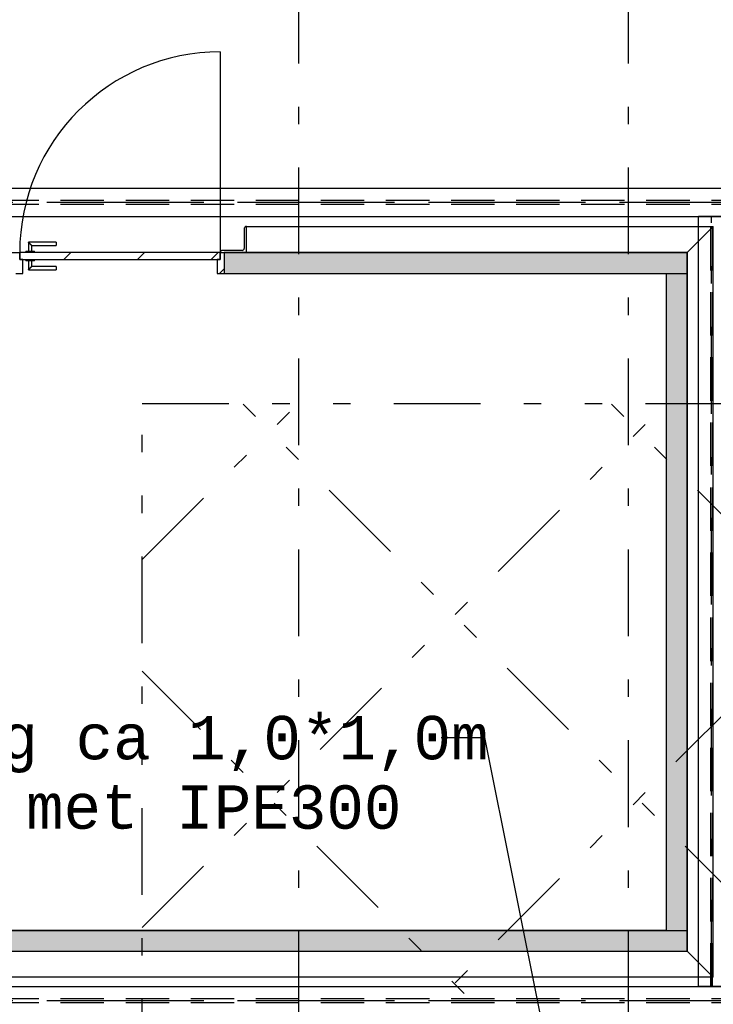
# Model space of a CAD drawing. Extents: x 2 to 87, y -108 to 11.
# Tile 178 of 210: x 33.42 to 37.42, y -19.83 to -14.16. Entities that reach past the tile are written whole.
import ezdxf

# ---------------------------------------------------------------- set-up
doc = ezdxf.new("R2010")
doc.units = 0
doc.header["$MEASUREMENT"] = 0
for name, pattern in [('DASHDOT', [1, 0.5, -0.25, 0, -0.25]), ('DIVIDE', [1.25, 0.5, -0.25, 0, -0.25, 0, -0.25]), ('HIDDEN', [0.375, 0.25, -0.125])]:
    doc.linetypes.add(name, pattern=pattern)
for name, color, linetype in [('10', 7, 'CONTINUOUS'), ('12', 7, 'CONTINUOUS'), ('13', 7, 'CONTINUOUS'), ('18', 7, 'CONTINUOUS'), ('20', 7, 'CONTINUOUS'), ('21', 7, 'CONTINUOUS'), ('5', 7, 'CONTINUOUS'), ('8', 7, 'CONTINUOUS')]:
    doc.layers.add(name, color=color, linetype=linetype)
doc.styles.add('MONOTXT', font='MONOTXT', dxfattribs={"height": 0.2})

msp = doc.modelspace()

# ---------------------------------------------------------------- linework, layer by layer
at = {"layer": '10', "color": 62, "linetype": 'Continuous'}
for p, q in [((34.7159, -15.3595), (34.7159, -15.4735)), ((34.7279, -15.3475), (37.4175, -15.3475)), ((34.7279, -15.4975), (34.7279, -15.3475)), ((37.4175, -15.3475), (37.2676, -15.4975)), ((37.2676, -15.4975), (37.4176, -15.3475)), ((37.4176, -19.6726), (37.4176, -15.3475)), ((34.7039, -15.4855), (34.5899, -15.4855)), ((33.2719, -15.4975), (33.4219, -15.4975)), ((34.5779, -15.4975), (34.7279, -15.4975)), ((34.5805, -15.49), (34.5791, -15.4923)), ((37.4176, -19.6726), (37.2676, -19.5226)), ((37.2676, -19.5226), (37.4176, -19.6726)), ((37.4176, -19.6726), (31.3976, -19.6726))]:
    msp.add_line(p, q, dxfattribs=at)
at = {"layer": '10', "color": 2, "linetype": 'DIVIDE'}
for p, q in [((34.1276, -17.2653), (35.0254, -16.3675)), ((34.1276, -19.3866), (37.1467, -16.3675)), ((34.1276, -21.5079), (39.268, -16.3675)), ((44.7868, -26.4482), (34.7061, -16.3675)), ((46.9081, -26.4482), (36.8274, -16.3675)), ((42.6655, -26.4482), (34.1276, -17.9103))]:
    msp.add_line(p, q, dxfattribs=at)
at = {"layer": '10', "color": 7, "linetype": 'Continuous'}
for p, q in [((35.85, -18.2921), (36.1, -18.2921)), ((36.1, -18.2921), (36.535, -20.4608))]:
    msp.add_line(p, q, dxfattribs=at)
at = {"layer": '10', "color": 62, "linetype": 'Continuous'}
for points in [[(34.7185, -15.352), (34.7171, -15.3543), (34.7162, -15.3569), (34.7159, -15.3595)], [(34.7279, -15.3475), (34.7252, -15.3478), (34.7227, -15.3487), (34.7204, -15.3501)], [(34.5899, -15.4855), (34.5872, -15.4858), (34.5847, -15.4867), (34.5824, -15.4881)]]:
    msp.add_lwpolyline(points, dxfattribs=at)
at = {"layer": '10', "color": 2, "linetype": 'DIVIDE'}
msp.add_lwpolyline([(34.1276, -16.3675), (48.8276, -16.3675), (48.8276, -26.4482), (34.1276, -26.4482)], close=True, dxfattribs=at)
at = {"layer": '10', "color": 62, "linetype": 'Continuous'}
for centre, start, end in [((34.7279, -15.3595), 90, 180), ((34.5899, -15.4975), 90, 180), ((34.7039, -15.4735), 270, 360)]:
    msp.add_arc(centre, 0.012, start, end, dxfattribs=at)
at = {"layer": '12', "color": 62, "linetype": 'Continuous'}
msp.add_line((34.5779, -14.3415), (34.5779, -15.4975), dxfattribs=at)
msp.add_arc((34.5779, -15.4975), 1.156, 90, 180, dxfattribs=at)
at = {"layer": '13', "color": 62, "linetype": 'Continuous'}
for p, q in [((37.2676, -15.4975), (34.5999, -15.4975)), ((34.5999, -15.4975), (34.5999, -15.6175)), ((37.2676, -15.6175), (37.2676, -15.4975)), ((34.5999, -15.6175), (37.1476, -15.6175)), ((37.1476, -15.6175), (37.1476, -19.4026)), ((37.2676, -19.5226), (37.2676, -15.6175)), ((37.1476, -19.4026), (31.6676, -19.4026)), ((31.5476, -19.5226), (37.2676, -19.5226))]:
    msp.add_line(p, q, dxfattribs=at)
at = {"layer": '18', "color": 62, "linetype": 'Continuous'}
for p, q in [((34.5999, -15.4975), (37.2676, -15.4975)), ((34.5999, -15.4975), (34.5999, -15.6175)), ((37.2676, -15.4975), (37.2676, -15.6175)), ((34.5999, -15.6175), (37.1476, -15.6175)), ((37.1476, -15.6175), (37.2676, -15.6175)), ((37.1476, -15.6175), (37.2676, -15.6175)), ((37.1476, -15.6175), (37.1476, -19.4026)), ((37.2676, -15.6175), (37.2676, -19.4026)), ((31.5476, -19.4026), (37.2676, -19.4026)), ((37.1476, -19.4026), (37.2676, -19.4026)), ((37.2676, -19.4026), (37.2676, -19.5226)), ((31.5476, -19.5226), (35.6955, -19.5226)), ((35.6955, -19.5226), (37.2676, -19.5226))]:
    msp.add_line(p, q, dxfattribs=at)
for points in [[(34.5999, -15.4975), (34.5999, -15.4975), (37.2676, -15.4975)], [(34.5999, -15.4975), (34.5999, -15.6175), (37.2676, -15.6175)], [(34.5999, -15.4975), (37.2676, -15.4975), (37.2676, -15.6175)], [(34.5999, -15.6175), (34.5999, -15.6175), (37.1476, -15.6175)], [(37.1476, -15.6175), (37.1476, -15.6175), (37.2676, -15.6175)], [(37.1476, -15.6175), (37.1476, -15.6175), (37.2676, -15.6175)], [(37.1476, -15.6175), (37.1476, -19.4026), (37.2676, -19.4026)], [(37.1476, -15.6175), (37.2676, -15.6175), (37.2676, -19.4026)], [(31.5476, -19.4026), (31.5476, -19.4026), (37.2676, -19.4026)], [(31.5476, -19.4026), (31.5476, -19.5226), (37.2676, -19.5226)], [(31.5476, -19.4026), (37.2676, -19.4026), (37.2676, -19.5226)], [(37.1476, -19.4026), (37.1476, -19.4026), (37.2676, -19.4026)], [(31.5476, -19.5226), (31.5476, -19.5226), (35.6955, -19.5226)], [(35.6955, -19.5226), (35.6955, -19.5226), (37.2676, -19.5226)]]:
    msp.add_solid(points, dxfattribs=at)
at = {"layer": '20', "color": 62, "linetype": 'Continuous'}
for p, q in [((33.4219, -15.5375), (33.4219, -15.4975)), ((33.4399, -15.5375), (33.4219, -15.5375)), ((33.4399, -15.6175), (33.4399, -15.5375)), ((34.5779, -15.5375), (34.5599, -15.5375)), ((34.5599, -15.5375), (34.5599, -15.6175)), ((34.5779, -15.4975), (34.5779, -15.5375)), ((33.3999, -15.6175), (33.4399, -15.6175)), ((34.5599, -15.6175), (34.5999, -15.6175))]:
    msp.add_line(p, q, dxfattribs=at)
at = {"layer": '21', "color": 62, "linetype": 'Continuous'}
for p, q in [((32.5326, -15.126), (44.8226, -15.126)), ((32.5326, -15.289), (44.8226, -15.289)), ((37.334, -19.726), (37.334, -15.289)), ((37.484, -15.289), (37.334, -15.289)), ((32.5326, -19.726), (44.8226, -19.726)), ((37.484, -19.726), (37.334, -19.726))]:
    msp.add_line(p, q, dxfattribs=at)
at = {"layer": '21', "color": 62, "linetype": 'HIDDEN'}
for p, q in [((32.5326, -15.196), (44.8226, -15.196)), ((32.5326, -15.219), (44.8226, -15.219)), ((37.4037, -19.726), (37.4037, -15.289)), ((37.4143, -19.726), (37.4143, -15.289)), ((32.5326, -19.796), (44.8226, -19.796)), ((32.5326, -19.819), (44.8226, -19.819))]:
    msp.add_line(p, q, dxfattribs=at)
at = {"layer": '21', "color": 62, "linetype": 'DASHDOT'}
for p, q in [((32.5326, -15.2075), (44.8226, -15.2075)), ((37.409, -19.726), (37.409, -15.289)), ((32.5326, -19.8075), (44.8226, -19.8075))]:
    msp.add_line(p, q, dxfattribs=at)
at = {"layer": '5', "color": 7, "linetype": 'DASHDOT'}
for p, q in [((35.0276, -7.3075), (35.0276, -96.5075)), ((36.9276, -7.3075), (36.9276, -96.5075)), ((7.5276, -15.2075), (52.6276, -15.2075)), ((7.5276, -19.8075), (52.6276, -19.8075))]:
    msp.add_line(p, q, dxfattribs=at)
at = {"layer": '5', "color": 62, "linetype": 'Continuous'}
for p, q in [((33.4719, -15.4375), (33.4719, -15.4895)), ((33.6319, -15.4375), (33.4719, -15.4375)), ((33.4919, -15.4895), (33.4919, -15.4575)), ((33.4919, -15.4575), (33.6319, -15.4575)), ((33.6319, -15.4375), (33.6319, -15.4575)), ((34.5779, -15.4975), (33.4219, -15.4975)), ((33.4219, -15.4975), (33.4219, -15.5375)), ((33.4219, -15.5375), (34.5779, -15.5375)), ((33.4569, -15.4895), (33.4569, -15.4975)), ((33.4569, -15.4895), (33.5069, -15.4895)), ((33.4569, -15.5375), (33.4569, -15.5455)), ((33.5069, -15.4975), (33.5069, -15.4895)), ((33.5069, -15.5455), (33.5069, -15.5375)), ((33.6772, -15.5375), (33.7171, -15.4975)), ((34.1014, -15.5375), (34.1414, -15.4975)), ((34.5257, -15.5375), (34.5657, -15.4975)), ((34.5779, -15.5375), (34.5779, -15.4975)), ((33.5069, -15.5455), (33.4569, -15.5455)), ((33.4719, -15.5455), (33.4719, -15.5975)), ((33.4719, -15.5975), (33.6319, -15.5975)), ((33.4919, -15.5775), (33.4919, -15.5455)), ((33.6319, -15.5775), (33.4919, -15.5775)), ((33.6319, -15.5775), (33.6319, -15.5975)), ((34.573, -15.6175), (34.5999, -15.5906))]:
    msp.add_line(p, q, dxfattribs=at)
for points in [[(33.4919, -15.4575), (33.4919, -15.4574), (33.4918, -15.4574), (33.4918, -15.4574), (33.4918, -15.4574), (33.4918, -15.4574), (33.4918, -15.4574), (33.4918, -15.4574), (33.4918, -15.4574), (33.4918, -15.4574), (33.4918, -15.4574), (33.4918, -15.4574), (33.4918, -15.4574), (33.4918, -15.4574), (33.4918, -15.4574), (33.4918, -15.4574), (33.4918, -15.4574), (33.4918, -15.4574), (33.4918, -15.4574), (33.4918, -15.4574), (33.4918, -15.4574), (33.4918, -15.4574), (33.4918, -15.4574), (33.4918, -15.4574), (33.4918, -15.4574), (33.4918, -15.4574), (33.4918, -15.4574), (33.4918, -15.4574), (33.4918, -15.4574), (33.4917, -15.4573), (33.4917, -15.4573), (33.4917, -15.4573), (33.4917, -15.4573), (33.4917, -15.4573), (33.4917, -15.4573), (33.4917, -15.4573), (33.4917, -15.4573), (33.4917, -15.4573), (33.4917, -15.4573), (33.4917, -15.4573), (33.4917, -15.4573), (33.4917, -15.4573), (33.4917, -15.4573), (33.4917, -15.4573), (33.4917, -15.4573), (33.4917, -15.4573), (33.4917, -15.4573), (33.4917, -15.4572), (33.4916, -15.4572), (33.4916, -15.4572), (33.4916, -15.4572), (33.4916, -15.4572), (33.4916, -15.4572), (33.4916, -15.4572), (33.4916, -15.4572), (33.4916, -15.4572), (33.4916, -15.4572), (33.4916, -15.4572), (33.4916, -15.4572), (33.4916, -15.4572), (33.4916, -15.4572), (33.4916, -15.4572), (33.4916, -15.4572), (33.4915, -15.4571), (33.4914, -15.457), (33.4914, -15.457), (33.4914, -15.457), (33.4914, -15.457), (33.4914, -15.457), (33.4914, -15.457), (33.4914, -15.457), (33.4914, -15.457), (33.4914, -15.457), (33.4914, -15.457), (33.4914, -15.457), (33.4914, -15.4569), (33.4913, -15.4569), (33.4913, -15.4569), (33.4913, -15.4569), (33.4913, -15.4569), (33.4913, -15.4569), (33.4913, -15.4569), (33.4913, -15.4569), (33.4913, -15.4569), (33.4913, -15.4569), (33.4913, -15.4569), (33.4912, -15.4568), (33.4912, -15.4568), (33.4912, -15.4568), (33.4912, -15.4568), (33.4912, -15.4568), (33.4912, -15.4568), (33.4912, -15.4568), (33.4912, -15.4568), (33.4912, -15.4568), (33.4912, -15.4568), (33.4911, -15.4567), (33.4911, -15.4567), (33.4911, -15.4567), (33.4911, -15.4567), (33.4911, -15.4567), (33.4911, -15.4567), (33.4911, -15.4567), (33.4911, -15.4567), (33.4911, -15.4567), (33.4911, -15.4567), (33.491, -15.4566), (33.491, -15.4566), (33.491, -15.4566), (33.491, -15.4566), (33.491, -15.4566), (33.491, -15.4566), (33.491, -15.4566), (33.491, -15.4566), (33.491, -15.4565), (33.4909, -15.4565), (33.4909, -15.4565), (33.4909, -15.4565), (33.4909, -15.4565), (33.4909, -15.4565), (33.4909, -15.4565), (33.4909, -15.4565), (33.4909, -15.4565), (33.4908, -15.4564), (33.4908, -15.4564), (33.4908, -15.4564), (33.4908, -15.4564), (33.4908, -15.4564), (33.4908, -15.4564), (33.4908, -15.4564), (33.4908, -15.4564), (33.4907, -15.4563), (33.4907, -15.4563), (33.4907, -15.4563), (33.4907, -15.4563), (33.4907, -15.4563), (33.4907, -15.4563), (33.4907, -15.4563), (33.4907, -15.4563), (33.4906, -15.4562), (33.4906, -15.4562), (33.4906, -15.4562), (33.4906, -15.4562), (33.4906, -15.4562), (33.4906, -15.4562), (33.4906, -15.4562), (33.4905, -15.4561), (33.4905, -15.4561), (33.4905, -15.4561), (33.4905, -15.4561), (33.4905, -15.4561), (33.4905, -15.4561), (33.4905, -15.4561), (33.4904, -15.456), (33.4903, -15.4559), (33.4903, -15.4559), (33.4903, -15.4559), (33.4903, -15.4559), (33.4903, -15.4559), (33.4903, -15.4559), (33.4903, -15.4559), (33.4902, -15.4558), (33.4902, -15.4558), (33.4902, -15.4558), (33.4902, -15.4558), (33.4902, -15.4558), (33.4902, -15.4558), (33.4902, -15.4558), (33.4901, -15.4557), (33.4901, -15.4557), (33.4901, -15.4557), (33.4901, -15.4557), (33.4901, -15.4557), (33.4901, -15.4557), (33.49, -15.4556), (33.49, -15.4556), (33.49, -15.4556), (33.49, -15.4556), (33.49, -15.4556), (33.49, -15.4556), (33.4899, -15.4555), (33.4899, -15.4555), (33.4899, -15.4555), (33.4899, -15.4555), (33.4899, -15.4555), (33.4899, -15.4555), (33.4898, -15.4554), (33.4898, -15.4554), (33.4898, -15.4554), (33.4898, -15.4554), (33.4898, -15.4554), (33.4898, -15.4554), (33.4897, -15.4553), (33.4897, -15.4553), (33.4897, -15.4553), (33.4897, -15.4553), (33.4897, -15.4553), (33.4897, -15.4553), (33.4896, -15.4552), (33.4896, -15.4552), (33.4896, -15.4552), (33.4896, -15.4552), (33.4896, -15.4552), (33.4896, -15.4552), (33.4895, -15.4551), (33.4895, -15.4551), (33.4895, -15.4551), (33.4895, -15.4551), (33.4895, -15.4551), (33.4895, -15.455), (33.4894, -15.455), (33.4894, -15.455), (33.4894, -15.455), (33.4894, -15.455), (33.4894, -15.455), (33.4893, -15.4549), (33.4893, -15.4549), (33.4893, -15.4549), (33.4893, -15.4549), (33.4893, -15.4549), (33.4893, -15.4548), (33.4892, -15.4548), (33.4892, -15.4548), (33.4892, -15.4548), (33.4892, -15.4548), (33.4892, -15.4548), (33.4891, -15.4547), (33.4891, -15.4547), (33.4891, -15.4547), (33.4891, -15.4547), (33.4891, -15.4547), (33.489, -15.4546), (33.489, -15.4546), (33.489, -15.4546), (33.489, -15.4546), (33.489, -15.4546), (33.4889, -15.4545), (33.4889, -15.4545), (33.4889, -15.4545), (33.4889, -15.4545), (33.4889, -15.4545), (33.4888, -15.4544), (33.4888, -15.4544), (33.4888, -15.4544), (33.4888, -15.4544), (33.4888, -15.4544), (33.4888, -15.4544), (33.4887, -15.4543), (33.4886, -15.4542), (33.4886, -15.4542), (33.4886, -15.4542), (33.4886, -15.4542), (33.4885, -15.4541), (33.4885, -15.4541), (33.4885, -15.4541), (33.4885, -15.4541), (33.4885, -15.4541), (33.4884, -15.454), (33.4884, -15.454), (33.4884, -15.454), (33.4884, -15.454), (33.4884, -15.454), (33.4883, -15.4539), (33.4883, -15.4539), (33.4883, -15.4539), (33.4883, -15.4539), (33.4883, -15.4539), (33.4882, -15.4538), (33.4882, -15.4538), (33.4882, -15.4538), (33.4882, -15.4538), (33.4882, -15.4538), (33.4881, -15.4537), (33.4881, -15.4537), (33.4881, -15.4537), (33.4881, -15.4537), (33.488, -15.4536), (33.488, -15.4536), (33.488, -15.4536), (33.488, -15.4536), (33.488, -15.4536), (33.4879, -15.4535), (33.4879, -15.4535), (33.4879, -15.4535), (33.4879, -15.4535), (33.4879, -15.4534), (33.4878, -15.4534), (33.4878, -15.4534), (33.4878, -15.4534), (33.4878, -15.4534), (33.4877, -15.4533), (33.4877, -15.4533), (33.4877, -15.4533), (33.4877, -15.4533), (33.4877, -15.4532), (33.4876, -15.4532), (33.4876, -15.4532), (33.4876, -15.4532), (33.4876, -15.4532), (33.4875, -15.4531), (33.4875, -15.4531), (33.4875, -15.4531), (33.4875, -15.4531), (33.4874, -15.453), (33.4874, -15.453), (33.4874, -15.453), (33.4874, -15.453), (33.4874, -15.453), (33.4873, -15.4529), (33.4873, -15.4529), (33.4873, -15.4529), (33.4873, -15.4529), (33.4872, -15.4528), (33.4872, -15.4528), (33.4872, -15.4528), (33.4872, -15.4528), (33.4872, -15.4527), (33.4871, -15.4527), (33.4871, -15.4527), (33.4871, -15.4527), (33.4871, -15.4527), (33.487, -15.4526), (33.487, -15.4526), (33.487, -15.4526), (33.487, -15.4526), (33.4869, -15.4525), (33.4869, -15.4525), (33.4869, -15.4525), (33.4869, -15.4525), (33.4868, -15.4524), (33.4868, -15.4524), (33.4868, -15.4524), (33.4868, -15.4524), (33.4868, -15.4523), (33.4867, -15.4523), (33.4867, -15.4523), (33.4867, -15.4523), (33.4867, -15.4523), (33.4866, -15.4522), (33.4866, -15.4522), (33.4866, -15.4522), (33.4866, -15.4522), (33.4865, -15.4521), (33.4864, -15.452), (33.4864, -15.452), (33.4864, -15.452), (33.4864, -15.452), (33.4863, -15.4519), (33.4863, -15.4519), (33.4863, -15.4519), (33.4863, -15.4519), (33.4862, -15.4518), (33.4862, -15.4518), (33.4862, -15.4518), (33.4862, -15.4518), (33.4861, -15.4517), (33.4861, -15.4517), (33.4861, -15.4517), (33.4861, -15.4517), (33.486, -15.4516), (33.486, -15.4516), (33.486, -15.4516), (33.486, -15.4516), (33.4859, -15.4515), (33.4859, -15.4515), (33.4859, -15.4515), (33.4859, -15.4515), (33.4858, -15.4514), (33.4858, -15.4514), (33.4858, -15.4514), (33.4858, -15.4514), (33.4857, -15.4513), (33.4857, -15.4513), (33.4857, -15.4513), (33.4857, -15.4513), (33.4856, -15.4512), (33.4856, -15.4512), (33.4856, -15.4512), (33.4856, -15.4512), (33.4855, -15.4511), (33.4855, -15.4511), (33.4855, -15.4511), (33.4855, -15.4511), (33.4854, -15.451), (33.4854, -15.451), (33.4854, -15.451), (33.4854, -15.451), (33.4853, -15.4509), (33.4853, -15.4509), (33.4853, -15.4509), (33.4853, -15.4509), (33.4852, -15.4508), (33.4852, -15.4508), (33.4852, -15.4508), (33.4852, -15.4508), (33.4851, -15.4507), (33.4851, -15.4507), (33.4851, -15.4507), (33.4851, -15.4506), (33.485, -15.4506), (33.485, -15.4506), (33.485, -15.4506), (33.4849, -15.4505), (33.4849, -15.4505), (33.4849, -15.4505), (33.4849, -15.4505), (33.4848, -15.4504), (33.4848, -15.4504), (33.4848, -15.4504), (33.4848, -15.4504), (33.4847, -15.4503), (33.4847, -15.4503), (33.4847, -15.4503), (33.4847, -15.4503), (33.4846, -15.4502), (33.4846, -15.4502), (33.4846, -15.4502), (33.4846, -15.4502), (33.4845, -15.4501), (33.4845, -15.4501), (33.4845, -15.4501), (33.4845, -15.4501), (33.4844, -15.45), (33.4844, -15.45), (33.4844, -15.45), (33.4843, -15.4499), (33.4843, -15.4499), (33.4843, -15.4499), (33.4843, -15.4499), (33.4842, -15.4498), (33.4842, -15.4498), (33.4842, -15.4498), (33.4842, -15.4498), (33.4841, -15.4497), (33.4841, -15.4497), (33.4841, -15.4497), (33.4841, -15.4497), (33.484, -15.4496), (33.484, -15.4496), (33.484, -15.4496), (33.4839, -15.4495), (33.4838, -15.4494), (33.4838, -15.4494), (33.4838, -15.4494), (33.4838, -15.4494), (33.4837, -15.4493), (33.4837, -15.4493), (33.4837, -15.4493), (33.4837, -15.4493), (33.4836, -15.4492), (33.4836, -15.4492), (33.4836, -15.4492), (33.4835, -15.4491), (33.4835, -15.4491), (33.4835, -15.4491), (33.4835, -15.4491), (33.4834, -15.449), (33.4834, -15.449), (33.4834, -15.449), (33.4834, -15.449), (33.4833, -15.4489), (33.4833, -15.4489), (33.4833, -15.4489), (33.4832, -15.4488), (33.4832, -15.4488), (33.4832, -15.4488), (33.4832, -15.4488), (33.4831, -15.4487), (33.4831, -15.4487), (33.4831, -15.4487), (33.4831, -15.4487), (33.483, -15.4486), (33.483, -15.4486), (33.483, -15.4486), (33.4829, -15.4485), (33.4829, -15.4485), (33.4829, -15.4485), (33.4829, -15.4485), (33.4828, -15.4484), (33.4828, -15.4484), (33.4828, -15.4484), (33.4828, -15.4484), (33.4827, -15.4483), (33.4827, -15.4483), (33.4827, -15.4483), (33.4827, -15.4482), (33.4826, -15.4482), (33.4826, -15.4482), (33.4826, -15.4482), (33.4825, -15.4481), (33.4825, -15.4481), (33.4825, -15.4481), (33.4825, -15.4481), (33.4824, -15.448), (33.4824, -15.448), (33.4824, -15.448), (33.4824, -15.4479), (33.4823, -15.4479), (33.4823, -15.4479), (33.4823, -15.4479), (33.4822, -15.4478), (33.4822, -15.4478), (33.4822, -15.4478), (33.4822, -15.4478), (33.4821, -15.4477), (33.4821, -15.4477), (33.4821, -15.4477), (33.4821, -15.4476), (33.482, -15.4476), (33.482, -15.4476), (33.482, -15.4476), (33.4819, -15.4475), (33.4819, -15.4475), (33.4819, -15.4475), (33.4819, -15.4475), (33.4818, -15.4474), (33.4818, -15.4474), (33.4818, -15.4474), (33.4818, -15.4474), (33.4817, -15.4473), (33.4817, -15.4473), (33.4817, -15.4473), (33.4816, -15.4472), (33.4816, -15.4472), (33.4816, -15.4472), (33.4816, -15.4472), (33.4815, -15.4471), (33.4815, -15.4471), (33.4815, -15.4471), (33.4815, -15.4471), (33.4814, -15.447), (33.4814, -15.447), (33.4814, -15.447), (33.4813, -15.4469), (33.4813, -15.4469), (33.4813, -15.4469), (33.4813, -15.4469), (33.4812, -15.4468), (33.4811, -15.4467), (33.4811, -15.4467), (33.4811, -15.4467), (33.481, -15.4466), (33.481, -15.4466), (33.481, -15.4466), (33.481, -15.4466), (33.4809, -15.4465), (33.4809, -15.4465), (33.4809, -15.4465), (33.4809, -15.4465), (33.4808, -15.4464), (33.4808, -15.4464), (33.4808, -15.4464), (33.4807, -15.4463), (33.4807, -15.4463), (33.4807, -15.4463), (33.4807, -15.4463), (33.4806, -15.4462), (33.4806, -15.4462), (33.4806, -15.4462), (33.4806, -15.4462), (33.4805, -15.4461), (33.4805, -15.4461), (33.4805, -15.4461), (33.4804, -15.446), (33.4804, -15.446), (33.4804, -15.446), (33.4804, -15.446), (33.4803, -15.4459), (33.4803, -15.4459), (33.4803, -15.4459), (33.4803, -15.4459), (33.4802, -15.4458), (33.4802, -15.4458), (33.4802, -15.4458), (33.4801, -15.4457), (33.4801, -15.4457), (33.4801, -15.4457), (33.4801, -15.4457), (33.48, -15.4456), (33.48, -15.4456), (33.48, -15.4456), (33.48, -15.4456), (33.4799, -15.4455), (33.4799, -15.4455), (33.4799, -15.4455), (33.4799, -15.4455), (33.4798, -15.4454), (33.4798, -15.4454), (33.4798, -15.4454), (33.4797, -15.4453), (33.4797, -15.4453), (33.4797, -15.4453), (33.4797, -15.4453), (33.4796, -15.4452), (33.4796, -15.4452), (33.4796, -15.4452), (33.4796, -15.4452), (33.4795, -15.4451), (33.4795, -15.4451), (33.4795, -15.4451), (33.4795, -15.4451), (33.4794, -15.445), (33.4794, -15.445), (33.4794, -15.445), (33.4793, -15.4449), (33.4793, -15.4449), (33.4793, -15.4449), (33.4793, -15.4449), (33.4792, -15.4448), (33.4792, -15.4448), (33.4792, -15.4448), (33.4792, -15.4448), (33.4791, -15.4447), (33.4791, -15.4447), (33.4791, -15.4447), (33.4791, -15.4447), (33.479, -15.4446), (33.479, -15.4446), (33.479, -15.4446), (33.479, -15.4446), (33.4789, -15.4445), (33.4789, -15.4445), (33.4789, -15.4445), (33.4789, -15.4445), (33.4788, -15.4444), (33.4788, -15.4444), (33.4788, -15.4444), (33.4787, -15.4443), (33.4787, -15.4443), (33.4787, -15.4443), (33.4787, -15.4443), (33.4786, -15.4442), (33.4785, -15.4441), (33.4785, -15.4441), (33.4785, -15.4441), (33.4785, -15.4441), (33.4784, -15.444), (33.4784, -15.444), (33.4784, -15.444), (33.4784, -15.444), (33.4783, -15.4439), (33.4783, -15.4439), (33.4783, -15.4439), (33.4783, -15.4439), (33.4782, -15.4438), (33.4782, -15.4438), (33.4782, -15.4438), (33.4782, -15.4438), (33.4781, -15.4437), (33.4781, -15.4437), (33.4781, -15.4437), (33.4781, -15.4437), (33.478, -15.4436), (33.478, -15.4436), (33.478, -15.4436), (33.478, -15.4436), (33.4779, -15.4435), (33.4779, -15.4435), (33.4779, -15.4435), (33.4779, -15.4435), (33.4778, -15.4434), (33.4778, -15.4434), (33.4778, -15.4434), (33.4778, -15.4434), (33.4777, -15.4433), (33.4777, -15.4433), (33.4777, -15.4433), (33.4777, -15.4433), (33.4776, -15.4432), (33.4776, -15.4432), (33.4776, -15.4432), (33.4776, -15.4432), (33.4775, -15.4431), (33.4775, -15.4431), (33.4775, -15.4431), (33.4775, -15.4431), (33.4774, -15.443), (33.4774, -15.443), (33.4774, -15.443), (33.4774, -15.443), (33.4773, -15.4429), (33.4773, -15.4429), (33.4773, -15.4429), (33.4773, -15.4429), (33.4772, -15.4428), (33.4772, -15.4428), (33.4772, -15.4428), (33.4772, -15.4428), (33.4771, -15.4427), (33.4771, -15.4427), (33.4771, -15.4427), (33.4771, -15.4427), (33.4771, -15.4426), (33.477, -15.4426), (33.477, -15.4426), (33.477, -15.4426), (33.477, -15.4426), (33.4769, -15.4425), (33.4769, -15.4425), (33.4769, -15.4425), (33.4769, -15.4425), (33.4768, -15.4424), (33.4768, -15.4424), (33.4768, -15.4424), (33.4768, -15.4424), (33.4767, -15.4423), (33.4767, -15.4423), (33.4767, -15.4423), (33.4767, -15.4423), (33.4767, -15.4423), (33.4766, -15.4422), (33.4766, -15.4422), (33.4766, -15.4422), (33.4766, -15.4422), (33.4765, -15.4421), (33.4765, -15.4421), (33.4765, -15.4421), (33.4765, -15.4421), (33.4764, -15.442), (33.4764, -15.442), (33.4764, -15.442), (33.4764, -15.442), (33.4764, -15.442), (33.4763, -15.4419), (33.4763, -15.4419), (33.4763, -15.4419), (33.4763, -15.4419), (33.4761, -15.4418), (33.4761, -15.4417), (33.4761, -15.4417), (33.4761, -15.4417), (33.4761, -15.4417), (33.476, -15.4416), (33.476, -15.4416), (33.476, -15.4416), (33.476, -15.4416), (33.476, -15.4416), (33.4759, -15.4415), (33.4759, -15.4415), (33.4759, -15.4415), (33.4759, -15.4415), (33.4758, -15.4414), (33.4758, -15.4414), (33.4758, -15.4414), (33.4758, -15.4414), (33.4758, -15.4414), (33.4757, -15.4413), (33.4757, -15.4413), (33.4757, -15.4413), (33.4757, -15.4413), (33.4756, -15.4412), (33.4756, -15.4412), (33.4756, -15.4412), (33.4756, -15.4412), (33.4756, -15.4412), (33.4755, -15.4411), (33.4755, -15.4411), (33.4755, -15.4411), (33.4755, -15.4411), (33.4755, -15.4411), (33.4754, -15.441), (33.4754, -15.441), (33.4754, -15.441), (33.4754, -15.441), (33.4754, -15.441), (33.4753, -15.4409), (33.4753, -15.4409), (33.4753, -15.4409), (33.4753, -15.4409), (33.4753, -15.4408), (33.4752, -15.4408), (33.4752, -15.4408), (33.4752, -15.4408), (33.4752, -15.4408), (33.4751, -15.4407), (33.4751, -15.4407), (33.4751, -15.4407), (33.4751, -15.4407), (33.4751, -15.4407), (33.475, -15.4406), (33.475, -15.4406), (33.475, -15.4406), (33.475, -15.4406), (33.475, -15.4406), (33.475, -15.4405), (33.4749, -15.4405), (33.4749, -15.4405), (33.4749, -15.4405), (33.4749, -15.4405), (33.4749, -15.4405), (33.4748, -15.4404), (33.4748, -15.4404), (33.4748, -15.4404), (33.4748, -15.4404), (33.4748, -15.4404), (33.4747, -15.4403), (33.4747, -15.4403), (33.4747, -15.4403), (33.4747, -15.4403), (33.4747, -15.4403), (33.4746, -15.4402), (33.4746, -15.4402), (33.4746, -15.4402), (33.4746, -15.4402), (33.4746, -15.4402), (33.4746, -15.4402), (33.4745, -15.4401), (33.4745, -15.4401), (33.4745, -15.4401), (33.4745, -15.4401), (33.4745, -15.4401), (33.4744, -15.44), (33.4744, -15.44), (33.4744, -15.44), (33.4744, -15.44), (33.4744, -15.44), (33.4744, -15.44), (33.4742, -15.4398), (33.4741, -15.4397), (33.4741, -15.4397), (33.4741, -15.4397), (33.4741, -15.4397), (33.4741, -15.4397), (33.4741, -15.4397), (33.474, -15.4396), (33.474, -15.4396), (33.474, -15.4396), (33.474, -15.4396), (33.474, -15.4396), (33.474, -15.4396), (33.4739, -15.4395), (33.4739, -15.4395), (33.4739, -15.4395), (33.4739, -15.4395), (33.4739, -15.4395), (33.4739, -15.4395), (33.4738, -15.4394), (33.4738, -15.4394), (33.4738, -15.4394), (33.4738, -15.4394), (33.4738, -15.4394), (33.4738, -15.4394), (33.4737, -15.4393), (33.4737, -15.4393), (33.4737, -15.4393), (33.4737, -15.4393), (33.4737, -15.4393), (33.4737, -15.4393), (33.4736, -15.4392), (33.4736, -15.4392), (33.4736, -15.4392), (33.4736, -15.4392), (33.4736, -15.4392), (33.4736, -15.4392), (33.4736, -15.4392), (33.4735, -15.4391), (33.4735, -15.4391), (33.4735, -15.4391), (33.4735, -15.4391), (33.4735, -15.4391), (33.4735, -15.4391), (33.4735, -15.4391), (33.4734, -15.439), (33.4734, -15.439), (33.4734, -15.439), (33.4734, -15.439), (33.4734, -15.439), (33.4734, -15.439), (33.4734, -15.439), (33.4733, -15.4389), (33.4733, -15.4389), (33.4733, -15.4389), (33.4733, -15.4389), (33.4733, -15.4389), (33.4733, -15.4389), (33.4733, -15.4389), (33.4732, -15.4388), (33.4732, -15.4388), (33.4732, -15.4388), (33.4732, -15.4388), (33.4732, -15.4388), (33.4732, -15.4388), (33.4732, -15.4388), (33.4731, -15.4387), (33.4731, -15.4387), (33.4731, -15.4387), (33.4731, -15.4387), (33.4731, -15.4387), (33.4731, -15.4387), (33.4731, -15.4387), (33.4731, -15.4387), (33.473, -15.4386), (33.473, -15.4386), (33.473, -15.4386), (33.473, -15.4386), (33.473, -15.4386), (33.473, -15.4386), (33.473, -15.4386), (33.473, -15.4386), (33.4729, -15.4385), (33.4729, -15.4385), (33.4729, -15.4385), (33.4729, -15.4385), (33.4729, -15.4385), (33.4729, -15.4385), (33.4729, -15.4385), (33.4729, -15.4385), (33.4729, -15.4385), (33.4728, -15.4384), (33.4728, -15.4384), (33.4728, -15.4384), (33.4728, -15.4384), (33.4728, -15.4384), (33.4728, -15.4384), (33.4728, -15.4384), (33.4728, -15.4384), (33.4727, -15.4383), (33.4726, -15.4382), (33.4726, -15.4382), (33.4726, -15.4382), (33.4726, -15.4382), (33.4726, -15.4382), (33.4726, -15.4382), (33.4726, -15.4382), (33.4726, -15.4382), (33.4726, -15.4382), (33.4726, -15.4382), (33.4725, -15.4381), (33.4725, -15.4381), (33.4725, -15.4381), (33.4725, -15.4381), (33.4725, -15.4381), (33.4725, -15.4381), (33.4725, -15.4381), (33.4725, -15.4381), (33.4725, -15.4381), (33.4725, -15.4381), (33.4724, -15.438), (33.4724, -15.438), (33.4724, -15.438), (33.4724, -15.438), (33.4724, -15.438), (33.4724, -15.438), (33.4724, -15.438), (33.4724, -15.438), (33.4724, -15.438), (33.4724, -15.438), (33.4724, -15.438), (33.4724, -15.438), (33.4723, -15.4379), (33.4723, -15.4379), (33.4723, -15.4379), (33.4723, -15.4379), (33.4723, -15.4379), (33.4723, -15.4379), (33.4723, -15.4379), (33.4723, -15.4379), (33.4723, -15.4379), (33.4723, -15.4379), (33.4723, -15.4379), (33.4723, -15.4379), (33.4723, -15.4379), (33.4722, -15.4378), (33.4722, -15.4378), (33.4722, -15.4378), (33.4722, -15.4378), (33.4722, -15.4378), (33.4722, -15.4378), (33.4722, -15.4378), (33.4722, -15.4378), (33.4722, -15.4378), (33.4722, -15.4378), (33.4722, -15.4378), (33.4722, -15.4378), (33.4722, -15.4378), (33.4722, -15.4378), (33.4722, -15.4378), (33.4721, -15.4377), (33.4721, -15.4377), (33.4721, -15.4377), (33.4721, -15.4377), (33.4721, -15.4377), (33.4721, -15.4377), (33.4721, -15.4377), (33.4721, -15.4377), (33.4721, -15.4377), (33.4721, -15.4377), (33.4721, -15.4377), (33.4721, -15.4377), (33.4721, -15.4377), (33.4721, -15.4377), (33.4721, -15.4377), (33.4721, -15.4377), (33.4721, -15.4377), (33.4721, -15.4377), (33.4721, -15.4377), (33.472, -15.4376), (33.4719, -15.4375)], [(33.4719, -15.5975), (33.4719, -15.5974), (33.472, -15.5974), (33.472, -15.5974), (33.472, -15.5974), (33.472, -15.5974), (33.472, -15.5974), (33.472, -15.5974), (33.472, -15.5974), (33.472, -15.5974), (33.472, -15.5974), (33.472, -15.5974), (33.472, -15.5974), (33.472, -15.5974), (33.472, -15.5974), (33.472, -15.5974), (33.472, -15.5974), (33.472, -15.5974), (33.472, -15.5974), (33.472, -15.5974), (33.472, -15.5974), (33.472, -15.5974), (33.472, -15.5974), (33.472, -15.5974), (33.472, -15.5974), (33.472, -15.5974), (33.472, -15.5974), (33.472, -15.5974), (33.472, -15.5974), (33.4721, -15.5973), (33.4721, -15.5973), (33.4721, -15.5973), (33.4721, -15.5973), (33.4721, -15.5973), (33.4721, -15.5973), (33.4721, -15.5973), (33.4721, -15.5973), (33.4721, -15.5973), (33.4721, -15.5973), (33.4721, -15.5973), (33.4721, -15.5973), (33.4721, -15.5973), (33.4721, -15.5973), (33.4721, -15.5973), (33.4721, -15.5973), (33.4721, -15.5973), (33.4721, -15.5973), (33.4721, -15.5973), (33.4722, -15.5972), (33.4722, -15.5972), (33.4722, -15.5972), (33.4722, -15.5972), (33.4722, -15.5972), (33.4722, -15.5972), (33.4722, -15.5972), (33.4722, -15.5972), (33.4722, -15.5972), (33.4722, -15.5972), (33.4722, -15.5972), (33.4722, -15.5972), (33.4722, -15.5972), (33.4722, -15.5972), (33.4722, -15.5972), (33.4723, -15.5971), (33.4724, -15.597), (33.4724, -15.597), (33.4724, -15.597), (33.4724, -15.597), (33.4724, -15.597), (33.4724, -15.597), (33.4724, -15.597), (33.4724, -15.597), (33.4724, -15.597), (33.4724, -15.597), (33.4724, -15.597), (33.4724, -15.597), (33.4725, -15.5969), (33.4725, -15.5969), (33.4725, -15.5969), (33.4725, -15.5969), (33.4725, -15.5969), (33.4725, -15.5969), (33.4725, -15.5969), (33.4725, -15.5969), (33.4725, -15.5969), (33.4725, -15.5969), (33.4726, -15.5968), (33.4726, -15.5968), (33.4726, -15.5968), (33.4726, -15.5968), (33.4726, -15.5968), (33.4726, -15.5968), (33.4726, -15.5968), (33.4726, -15.5968), (33.4726, -15.5968), (33.4726, -15.5968), (33.4727, -15.5967), (33.4727, -15.5967), (33.4727, -15.5967), (33.4727, -15.5967), (33.4727, -15.5967), (33.4727, -15.5967), (33.4727, -15.5967), (33.4727, -15.5967), (33.4727, -15.5967), (33.4727, -15.5967), (33.4728, -15.5966), (33.4728, -15.5966), (33.4728, -15.5966), (33.4728, -15.5966), (33.4728, -15.5966), (33.4728, -15.5966), (33.4728, -15.5966), (33.4728, -15.5966), (33.4729, -15.5965), (33.4729, -15.5965), (33.4729, -15.5965), (33.4729, -15.5965), (33.4729, -15.5965), (33.4729, -15.5965), (33.4729, -15.5965), (33.4729, -15.5965), (33.4729, -15.5965), (33.473, -15.5964), (33.473, -15.5964), (33.473, -15.5964), (33.473, -15.5964), (33.473, -15.5964), (33.473, -15.5964), (33.473, -15.5964), (33.473, -15.5964), (33.4731, -15.5963), (33.4731, -15.5963), (33.4731, -15.5963), (33.4731, -15.5963), (33.4731, -15.5963), (33.4731, -15.5963), (33.4731, -15.5963), (33.4731, -15.5963), (33.4732, -15.5962), (33.4732, -15.5962), (33.4732, -15.5962), (33.4732, -15.5962), (33.4732, -15.5962), (33.4732, -15.5962), (33.4732, -15.5962), (33.4733, -15.5961), (33.4733, -15.5961), (33.4733, -15.5961), (33.4733, -15.5961), (33.4733, -15.5961), (33.4733, -15.5961), (33.4733, -15.5961), (33.4734, -15.596), (33.4735, -15.5959), (33.4735, -15.5959), (33.4735, -15.5959), (33.4735, -15.5959), (33.4735, -15.5959), (33.4735, -15.5959), (33.4735, -15.5959), (33.4736, -15.5958), (33.4736, -15.5958), (33.4736, -15.5958), (33.4736, -15.5958), (33.4736, -15.5958), (33.4736, -15.5958), (33.4736, -15.5958), (33.4737, -15.5957), (33.4737, -15.5957), (33.4737, -15.5957), (33.4737, -15.5957), (33.4737, -15.5957), (33.4737, -15.5957), (33.4738, -15.5956), (33.4738, -15.5956), (33.4738, -15.5956), (33.4738, -15.5956), (33.4738, -15.5956), (33.4738, -15.5956), (33.4739, -15.5955), (33.4739, -15.5955), (33.4739, -15.5955), (33.4739, -15.5955), (33.4739, -15.5955), (33.4739, -15.5955), (33.474, -15.5954), (33.474, -15.5954), (33.474, -15.5954), (33.474, -15.5954), (33.474, -15.5954), (33.474, -15.5954), (33.4741, -15.5953), (33.4741, -15.5953), (33.4741, -15.5953), (33.4741, -15.5953), (33.4741, -15.5953), (33.4741, -15.5953), (33.4742, -15.5952), (33.4742, -15.5952), (33.4742, -15.5952), (33.4742, -15.5952), (33.4742, -15.5952), (33.4742, -15.5952), (33.4743, -15.5951), (33.4743, -15.5951), (33.4743, -15.5951), (33.4743, -15.5951), (33.4743, -15.5951), (33.4744, -15.595), (33.4744, -15.595), (33.4744, -15.595), (33.4744, -15.595), (33.4744, -15.595), (33.4744, -15.595), (33.4745, -15.5949), (33.4745, -15.5949), (33.4745, -15.5949), (33.4745, -15.5949), (33.4745, -15.5949), (33.4746, -15.5948), (33.4746, -15.5948), (33.4746, -15.5948), (33.4746, -15.5948), (33.4746, -15.5948), (33.4746, -15.5948), (33.4747, -15.5947), (33.4747, -15.5947), (33.4747, -15.5947), (33.4747, -15.5947), (33.4747, -15.5947), (33.4748, -15.5946), (33.4748, -15.5946), (33.4748, -15.5946), (33.4748, -15.5946), (33.4748, -15.5946), (33.4749, -15.5945), (33.4749, -15.5945), (33.4749, -15.5945), (33.4749, -15.5945), (33.4749, -15.5945), (33.475, -15.5944), (33.475, -15.5944), (33.475, -15.5944), (33.475, -15.5944), (33.475, -15.5944), (33.475, -15.5944), (33.4751, -15.5943), (33.4752, -15.5942), (33.4752, -15.5942), (33.4752, -15.5942), (33.4752, -15.5942), (33.4753, -15.5941), (33.4753, -15.5941), (33.4753, -15.5941), (33.4753, -15.5941), (33.4753, -15.5941), (33.4754, -15.594), (33.4754, -15.594), (33.4754, -15.594), (33.4754, -15.594), (33.4754, -15.594), (33.4755, -15.5939), (33.4755, -15.5939), (33.4755, -15.5939), (33.4755, -15.5939), (33.4755, -15.5939), (33.4756, -15.5938), (33.4756, -15.5938), (33.4756, -15.5938), (33.4756, -15.5938), (33.4756, -15.5938), (33.4757, -15.5937), (33.4757, -15.5937), (33.4757, -15.5937), (33.4757, -15.5937), (33.4758, -15.5936), (33.4758, -15.5936), (33.4758, -15.5936), (33.4758, -15.5936), (33.4758, -15.5936), (33.4759, -15.5935), (33.4759, -15.5935), (33.4759, -15.5935), (33.4759, -15.5935), (33.476, -15.5934), (33.476, -15.5934), (33.476, -15.5934), (33.476, -15.5934), (33.476, -15.5934), (33.4761, -15.5933), (33.4761, -15.5933), (33.4761, -15.5933), (33.4761, -15.5933), (33.4761, -15.5933), (33.4762, -15.5932), (33.4762, -15.5932), (33.4762, -15.5932), (33.4762, -15.5932), (33.4763, -15.5931), (33.4763, -15.5931), (33.4763, -15.5931), (33.4763, -15.5931), (33.4764, -15.593), (33.4764, -15.593), (33.4764, -15.593), (33.4764, -15.593), (33.4764, -15.593), (33.4765, -15.5929), (33.4765, -15.5929), (33.4765, -15.5929), (33.4765, -15.5929), (33.4766, -15.5928), (33.4766, -15.5928), (33.4766, -15.5928), (33.4766, -15.5928), (33.4767, -15.5927), (33.4767, -15.5927), (33.4767, -15.5927), (33.4767, -15.5927), (33.4767, -15.5927), (33.4768, -15.5926), (33.4768, -15.5926), (33.4768, -15.5926), (33.4768, -15.5926), (33.4769, -15.5925), (33.4769, -15.5925), (33.4769, -15.5925), (33.4769, -15.5925), (33.477, -15.5924), (33.477, -15.5924), (33.477, -15.5924), (33.477, -15.5924), (33.4771, -15.5924), (33.4771, -15.5923), (33.4771, -15.5923), (33.4771, -15.5923), (33.4771, -15.5923), (33.4772, -15.5922), (33.4772, -15.5922), (33.4772, -15.5922), (33.4772, -15.5922), (33.4773, -15.5921), (33.4774, -15.592), (33.4774, -15.592), (33.4774, -15.592), (33.4774, -15.592), (33.4775, -15.5919), (33.4775, -15.5919), (33.4775, -15.5919), (33.4775, -15.5919), (33.4776, -15.5918), (33.4776, -15.5918), (33.4776, -15.5918), (33.4776, -15.5918), (33.4777, -15.5917), (33.4777, -15.5917), (33.4777, -15.5917), (33.4777, -15.5917), (33.4778, -15.5916), (33.4778, -15.5916), (33.4778, -15.5916), (33.4778, -15.5916), (33.4779, -15.5915), (33.4779, -15.5915), (33.4779, -15.5915), (33.4779, -15.5915), (33.478, -15.5914), (33.478, -15.5914), (33.478, -15.5914), (33.478, -15.5914), (33.4781, -15.5913), (33.4781, -15.5913), (33.4781, -15.5913), (33.4781, -15.5913), (33.4782, -15.5912), (33.4782, -15.5912), (33.4782, -15.5912), (33.4782, -15.5912), (33.4783, -15.5911), (33.4783, -15.5911), (33.4783, -15.5911), (33.4783, -15.5911), (33.4784, -15.591), (33.4784, -15.591), (33.4784, -15.591), (33.4784, -15.591), (33.4785, -15.5909), (33.4785, -15.5909), (33.4785, -15.5909), (33.4785, -15.5909), (33.4786, -15.5908), (33.4786, -15.5908), (33.4786, -15.5908), (33.4786, -15.5908), (33.4787, -15.5907), (33.4787, -15.5907), (33.4787, -15.5907), (33.4787, -15.5906), (33.4788, -15.5906), (33.4788, -15.5906), (33.4788, -15.5906), (33.4789, -15.5905), (33.4789, -15.5905), (33.4789, -15.5905), (33.4789, -15.5905), (33.479, -15.5904), (33.479, -15.5904), (33.479, -15.5904), (33.479, -15.5904), (33.4791, -15.5903), (33.4791, -15.5903), (33.4791, -15.5903), (33.4791, -15.5903), (33.4792, -15.5902), (33.4792, -15.5902), (33.4792, -15.5902), (33.4792, -15.5902), (33.4793, -15.5901), (33.4793, -15.5901), (33.4793, -15.5901), (33.4793, -15.5901), (33.4794, -15.59), (33.4794, -15.59), (33.4794, -15.59), (33.4795, -15.5899), (33.4795, -15.5899), (33.4795, -15.5899), (33.4795, -15.5899), (33.4796, -15.5898), (33.4796, -15.5898), (33.4796, -15.5898), (33.4796, -15.5898), (33.4797, -15.5897), (33.4797, -15.5897), (33.4797, -15.5897), (33.4797, -15.5897), (33.4798, -15.5896), (33.4798, -15.5896), (33.4798, -15.5896), (33.4799, -15.5895), (33.48, -15.5894), (33.48, -15.5894), (33.48, -15.5894), (33.48, -15.5894), (33.4801, -15.5893), (33.4801, -15.5893), (33.4801, -15.5893), (33.4801, -15.5893), (33.4802, -15.5892), (33.4802, -15.5892), (33.4802, -15.5892), (33.4803, -15.5891), (33.4803, -15.5891), (33.4803, -15.5891), (33.4803, -15.5891), (33.4804, -15.589), (33.4804, -15.589), (33.4804, -15.589), (33.4804, -15.589), (33.4805, -15.5889), (33.4805, -15.5889), (33.4805, -15.5889), (33.4806, -15.5888), (33.4806, -15.5888), (33.4806, -15.5888), (33.4806, -15.5888), (33.4807, -15.5887), (33.4807, -15.5887), (33.4807, -15.5887), (33.4807, -15.5887), (33.4808, -15.5886), (33.4808, -15.5886), (33.4808, -15.5886), (33.4809, -15.5885), (33.4809, -15.5885), (33.4809, -15.5885), (33.4809, -15.5885), (33.481, -15.5884), (33.481, -15.5884), (33.481, -15.5884), (33.481, -15.5884), (33.4811, -15.5883), (33.4811, -15.5883), (33.4811, -15.5883), (33.4812, -15.5882), (33.4812, -15.5882), (33.4812, -15.5882), (33.4812, -15.5882), (33.4813, -15.5881), (33.4813, -15.5881), (33.4813, -15.5881), (33.4813, -15.5881), (33.4814, -15.588), (33.4814, -15.588), (33.4814, -15.588), (33.4815, -15.5879), (33.4815, -15.5879), (33.4815, -15.5879), (33.4815, -15.5879), (33.4816, -15.5878), (33.4816, -15.5878), (33.4816, -15.5878), (33.4816, -15.5878), (33.4817, -15.5877), (33.4817, -15.5877), (33.4817, -15.5877), (33.4818, -15.5876), (33.4818, -15.5876), (33.4818, -15.5876), (33.4818, -15.5876), (33.4819, -15.5875), (33.4819, -15.5875), (33.4819, -15.5875), (33.4819, -15.5875), (33.482, -15.5874), (33.482, -15.5874), (33.482, -15.5874), (33.4821, -15.5874), (33.4821, -15.5873), (33.4821, -15.5873), (33.4821, -15.5873), (33.4822, -15.5872), (33.4822, -15.5872), (33.4822, -15.5872), (33.4822, -15.5872), (33.4823, -15.5871), (33.4823, -15.5871), (33.4823, -15.5871), (33.4824, -15.5871), (33.4824, -15.587), (33.4824, -15.587), (33.4824, -15.587), (33.4825, -15.5869), (33.4825, -15.5869), (33.4825, -15.5869), (33.4825, -15.5869), (33.4826, -15.5868), (33.4827, -15.5868), (33.4827, -15.5867), (33.4827, -15.5867), (33.4827, -15.5867), (33.4828, -15.5866), (33.4828, -15.5866), (33.4828, -15.5866), (33.4828, -15.5866), (33.4829, -15.5865), (33.4829, -15.5865), (33.4829, -15.5865), (33.4829, -15.5865), (33.483, -15.5864), (33.483, -15.5864), (33.483, -15.5864), (33.4831, -15.5863), (33.4831, -15.5863), (33.4831, -15.5863), (33.4831, -15.5863), (33.4832, -15.5862), (33.4832, -15.5862), (33.4832, -15.5862), (33.4832, -15.5862), (33.4833, -15.5861), (33.4833, -15.5861), (33.4833, -15.5861), (33.4834, -15.586), (33.4834, -15.586), (33.4834, -15.586), (33.4834, -15.586), (33.4835, -15.5859), (33.4835, -15.5859), (33.4835, -15.5859), (33.4835, -15.5859), (33.4836, -15.5858), (33.4836, -15.5858), (33.4836, -15.5858), (33.4837, -15.5857), (33.4837, -15.5857), (33.4837, -15.5857), (33.4837, -15.5857), (33.4838, -15.5856), (33.4838, -15.5856), (33.4838, -15.5856), (33.4838, -15.5856), (33.4839, -15.5855), (33.4839, -15.5855), (33.4839, -15.5855), (33.4839, -15.5855), (33.484, -15.5854), (33.484, -15.5854), (33.484, -15.5854), (33.4841, -15.5853), (33.4841, -15.5853), (33.4841, -15.5853), (33.4841, -15.5853), (33.4842, -15.5852), (33.4842, -15.5852), (33.4842, -15.5852), (33.4842, -15.5852), (33.4843, -15.5851), (33.4843, -15.5851), (33.4843, -15.5851), (33.4843, -15.5851), (33.4844, -15.585), (33.4844, -15.585), (33.4844, -15.585), (33.4845, -15.5849), (33.4845, -15.5849), (33.4845, -15.5849), (33.4845, -15.5849), (33.4846, -15.5848), (33.4846, -15.5848), (33.4846, -15.5848), (33.4846, -15.5848), (33.4847, -15.5847), (33.4847, -15.5847), (33.4847, -15.5847), (33.4847, -15.5847), (33.4848, -15.5846), (33.4848, -15.5846), (33.4848, -15.5846), (33.4848, -15.5846), (33.4849, -15.5845), (33.4849, -15.5845), (33.4849, -15.5845), (33.4849, -15.5845), (33.485, -15.5844), (33.485, -15.5844), (33.485, -15.5844), (33.4851, -15.5844), (33.4851, -15.5843), (33.4851, -15.5843), (33.4851, -15.5843), (33.4852, -15.5842), (33.4853, -15.5841), (33.4853, -15.5841), (33.4853, -15.5841), (33.4853, -15.5841), (33.4854, -15.584), (33.4854, -15.584), (33.4854, -15.584), (33.4854, -15.584), (33.4855, -15.5839), (33.4855, -15.5839), (33.4855, -15.5839), (33.4855, -15.5839), (33.4856, -15.5838), (33.4856, -15.5838), (33.4856, -15.5838), (33.4856, -15.5838), (33.4857, -15.5837), (33.4857, -15.5837), (33.4857, -15.5837), (33.4857, -15.5837), (33.4858, -15.5836), (33.4858, -15.5836), (33.4858, -15.5836), (33.4858, -15.5836), (33.4859, -15.5835), (33.4859, -15.5835), (33.4859, -15.5835), (33.4859, -15.5835), (33.486, -15.5834), (33.486, -15.5834), (33.486, -15.5834), (33.486, -15.5834), (33.4861, -15.5833), (33.4861, -15.5833), (33.4861, -15.5833), (33.4861, -15.5833), (33.4862, -15.5832), (33.4862, -15.5832), (33.4862, -15.5832), (33.4862, -15.5832), (33.4863, -15.5831), (33.4863, -15.5831), (33.4863, -15.5831), (33.4863, -15.5831), (33.4864, -15.583), (33.4864, -15.583), (33.4864, -15.583), (33.4864, -15.583), (33.4865, -15.5829), (33.4865, -15.5829), (33.4865, -15.5829), (33.4865, -15.5829), (33.4866, -15.5828), (33.4866, -15.5828), (33.4866, -15.5828), (33.4866, -15.5828), (33.4867, -15.5827), (33.4867, -15.5827), (33.4867, -15.5827), (33.4867, -15.5827), (33.4868, -15.5826), (33.4868, -15.5826), (33.4868, -15.5826), (33.4868, -15.5826), (33.4868, -15.5826), (33.4869, -15.5825), (33.4869, -15.5825), (33.4869, -15.5825), (33.4869, -15.5825), (33.487, -15.5824), (33.487, -15.5824), (33.487, -15.5824), (33.487, -15.5824), (33.4871, -15.5823), (33.4871, -15.5823), (33.4871, -15.5823), (33.4871, -15.5823), (33.4872, -15.5823), (33.4872, -15.5822), (33.4872, -15.5822), (33.4872, -15.5822), (33.4872, -15.5822), (33.4873, -15.5821), (33.4873, -15.5821), (33.4873, -15.5821), (33.4873, -15.5821), (33.4874, -15.582), (33.4874, -15.582), (33.4874, -15.582), (33.4874, -15.582), (33.4874, -15.582), (33.4875, -15.5819), (33.4875, -15.5819), (33.4875, -15.5819), (33.4875, -15.5819), (33.4876, -15.5818), (33.4876, -15.5818), (33.4876, -15.5818), (33.4876, -15.5818), (33.4877, -15.5818), (33.4877, -15.5817), (33.4877, -15.5817), (33.4877, -15.5817), (33.4877, -15.5817), (33.4878, -15.5816), (33.4878, -15.5816), (33.4878, -15.5816), (33.4878, -15.5816), (33.4879, -15.5816), (33.4879, -15.5815), (33.4879, -15.5815), (33.4879, -15.5815), (33.4879, -15.5815), (33.488, -15.5814), (33.488, -15.5814), (33.488, -15.5814), (33.488, -15.5814), (33.488, -15.5814), (33.4881, -15.5813), (33.4881, -15.5813), (33.4881, -15.5813), (33.4881, -15.5813), (33.4882, -15.5812), (33.4882, -15.5812), (33.4882, -15.5812), (33.4882, -15.5812), (33.4882, -15.5812), (33.4883, -15.5811), (33.4883, -15.5811), (33.4883, -15.5811), (33.4883, -15.5811), (33.4883, -15.5811), (33.4884, -15.581), (33.4884, -15.581), (33.4884, -15.581), (33.4884, -15.581), (33.4884, -15.581), (33.4885, -15.5809), (33.4885, -15.5809), (33.4885, -15.5809), (33.4885, -15.5809), (33.4885, -15.5808), (33.4886, -15.5808), (33.4886, -15.5808), (33.4886, -15.5808), (33.4886, -15.5808), (33.4887, -15.5807), (33.4887, -15.5807), (33.4887, -15.5807), (33.4887, -15.5807), (33.4887, -15.5807), (33.4888, -15.5806), (33.4888, -15.5806), (33.4888, -15.5806), (33.4888, -15.5806), (33.4888, -15.5806), (33.4888, -15.5806), (33.4889, -15.5805), (33.4889, -15.5805), (33.4889, -15.5805), (33.4889, -15.5805), (33.4889, -15.5805), (33.489, -15.5804), (33.489, -15.5804), (33.489, -15.5804), (33.489, -15.5804), (33.489, -15.5804), (33.4891, -15.5803), (33.4891, -15.5803), (33.4891, -15.5803), (33.4891, -15.5803), (33.4891, -15.5803), (33.4892, -15.5802), (33.4892, -15.5802), (33.4892, -15.5802), (33.4892, -15.5802), (33.4892, -15.5802), (33.4893, -15.5802), (33.4893, -15.5801), (33.4893, -15.5801), (33.4893, -15.5801), (33.4893, -15.5801), (33.4893, -15.5801), (33.4894, -15.58), (33.4894, -15.58), (33.4894, -15.58), (33.4894, -15.58), (33.4894, -15.58), (33.4895, -15.58), (33.4895, -15.5799), (33.4895, -15.5799), (33.4895, -15.5799), (33.4895, -15.5799), (33.4895, -15.5799), (33.4896, -15.5798), (33.4897, -15.5797), (33.4897, -15.5797), (33.4897, -15.5797), (33.4897, -15.5797), (33.4897, -15.5797), (33.4897, -15.5797), (33.4898, -15.5796), (33.4898, -15.5796), (33.4898, -15.5796), (33.4898, -15.5796), (33.4898, -15.5796), (33.4898, -15.5796), (33.4899, -15.5795), (33.4899, -15.5795), (33.4899, -15.5795), (33.4899, -15.5795), (33.4899, -15.5795), (33.4899, -15.5795), (33.49, -15.5794), (33.49, -15.5794), (33.49, -15.5794), (33.49, -15.5794), (33.49, -15.5794), (33.49, -15.5794), (33.4901, -15.5793), (33.4901, -15.5793), (33.4901, -15.5793), (33.4901, -15.5793), (33.4901, -15.5793), (33.4901, -15.5793), (33.4902, -15.5792), (33.4902, -15.5792), (33.4902, -15.5792), (33.4902, -15.5792), (33.4902, -15.5792), (33.4902, -15.5792), (33.4902, -15.5792), (33.4903, -15.5791), (33.4903, -15.5791), (33.4903, -15.5791), (33.4903, -15.5791), (33.4903, -15.5791), (33.4903, -15.5791), (33.4903, -15.5791), (33.4904, -15.579), (33.4904, -15.579), (33.4904, -15.579), (33.4904, -15.579), (33.4904, -15.579), (33.4904, -15.579), (33.4904, -15.579), (33.4905, -15.5789), (33.4905, -15.5789), (33.4905, -15.5789), (33.4905, -15.5789), (33.4905, -15.5789), (33.4905, -15.5789), (33.4905, -15.5789), (33.4906, -15.5788), (33.4906, -15.5788), (33.4906, -15.5788), (33.4906, -15.5788), (33.4906, -15.5788), (33.4906, -15.5788), (33.4906, -15.5788), (33.4907, -15.5787), (33.4907, -15.5787), (33.4907, -15.5787), (33.4907, -15.5787), (33.4907, -15.5787), (33.4907, -15.5787), (33.4907, -15.5787), (33.4907, -15.5787), (33.4908, -15.5786), (33.4908, -15.5786), (33.4908, -15.5786), (33.4908, -15.5786), (33.4908, -15.5786), (33.4908, -15.5786), (33.4908, -15.5786), (33.4908, -15.5786), (33.4909, -15.5785), (33.4909, -15.5785), (33.4909, -15.5785), (33.4909, -15.5785), (33.4909, -15.5785), (33.4909, -15.5785), (33.4909, -15.5785), (33.4909, -15.5785), (33.491, -15.5785), (33.491, -15.5784), (33.491, -15.5784), (33.491, -15.5784), (33.491, -15.5784), (33.491, -15.5784), (33.491, -15.5784), (33.491, -15.5784), (33.491, -15.5784), (33.4911, -15.5783), (33.4912, -15.5782), (33.4912, -15.5782), (33.4912, -15.5782), (33.4912, -15.5782), (33.4912, -15.5782), (33.4912, -15.5782), (33.4912, -15.5782), (33.4912, -15.5782), (33.4912, -15.5782), (33.4912, -15.5782), (33.4913, -15.5781), (33.4913, -15.5781), (33.4913, -15.5781), (33.4913, -15.5781), (33.4913, -15.5781), (33.4913, -15.5781), (33.4913, -15.5781), (33.4913, -15.5781), (33.4913, -15.5781), (33.4913, -15.5781), (33.4914, -15.578), (33.4914, -15.578), (33.4914, -15.578), (33.4914, -15.578), (33.4914, -15.578), (33.4914, -15.578), (33.4914, -15.578), (33.4914, -15.578), (33.4914, -15.578), (33.4914, -15.578), (33.4914, -15.578), (33.4914, -15.578), (33.4915, -15.5779), (33.4915, -15.5779), (33.4915, -15.5779), (33.4915, -15.5779), (33.4915, -15.5779), (33.4915, -15.5779), (33.4915, -15.5779), (33.4915, -15.5779), (33.4915, -15.5779), (33.4915, -15.5779), (33.4915, -15.5779), (33.4915, -15.5779), (33.4915, -15.5779), (33.4916, -15.5778), (33.4916, -15.5778), (33.4916, -15.5778), (33.4916, -15.5778), (33.4916, -15.5778), (33.4916, -15.5778), (33.4916, -15.5778), (33.4916, -15.5778), (33.4916, -15.5778), (33.4916, -15.5778), (33.4916, -15.5778), (33.4916, -15.5778), (33.4916, -15.5778), (33.4916, -15.5778), (33.4916, -15.5778), (33.4917, -15.5777), (33.4917, -15.5777), (33.4917, -15.5777), (33.4917, -15.5777), (33.4917, -15.5777), (33.4917, -15.5777), (33.4917, -15.5777), (33.4917, -15.5777), (33.4917, -15.5777), (33.4917, -15.5777), (33.4917, -15.5777), (33.4917, -15.5777), (33.4917, -15.5777), (33.4917, -15.5777), (33.4917, -15.5777), (33.4917, -15.5777), (33.4917, -15.5777), (33.4917, -15.5777), (33.4917, -15.5777), (33.4918, -15.5776), (33.4919, -15.5776), (33.4919, -15.5775)]]:
    msp.add_lwpolyline(points, dxfattribs=at)

# ---------------------------------------------------------------- texts
at = {"layer": '8', "color": 7, "linetype": 'Continuous', "style": 'MONOTXT'}
for s, p in [('nieuwe sparing ca 1,0*1,0m', (30.4982, -18.4172)), ('rondom ravelen met IPE300', (30.2125, -18.8172))]:
    msp.add_text(s, height=0.25, dxfattribs=at).set_placement(p)

doc.saveas('drawing.dxf')
